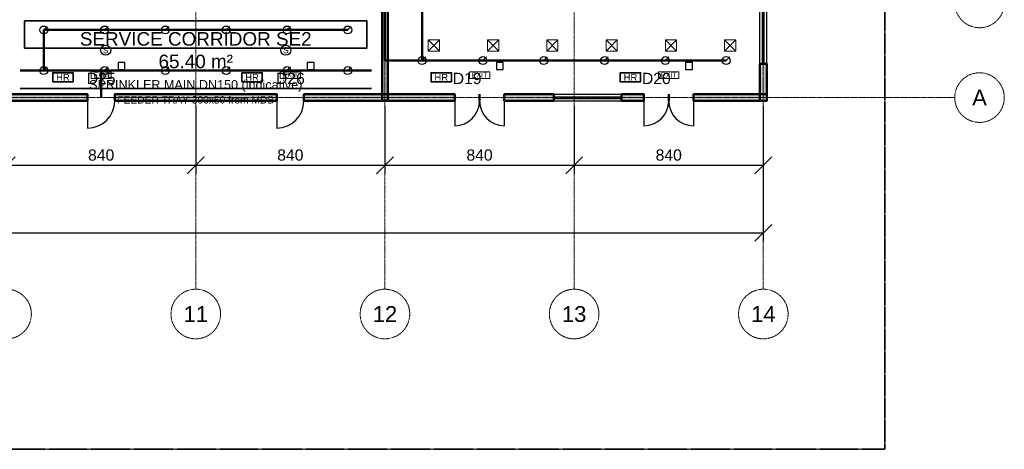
# Model space of a CAD drawing. Header units: millimetres. Extents: x -5300 to 125300, y -375 to 90375.
# Tile 7 of 9: x 81583 to 125300, y 0 to 19055. Entities that reach past the tile are written whole.
import ezdxf
from ezdxf.enums import TextEntityAlignment as Align

# ---------------------------------------------------------------- set-up
doc = ezdxf.new("R2010")
doc.units = ezdxf.units.MM
for name, pattern in [('CENTER', [5.08, 3.175, -0.635, 0.635, -0.635]), ('DASHED', [1.524, 1.27, -0.254]), ('PHANTOM', [6.35, 3.175, -0.635, 0.635, -0.635, 0.635, -0.635])]:
    doc.linetypes.add(name, pattern=pattern)
for name, color, linetype, lineweight in [('AKS', 1, 'CENTER', 13), ('DUVAR', 7, 'Continuous', 50), ('E-ANNO-TEXT', 52, 'Continuous', 18), ('E-FALM', 230, 'Continuous', 25), ('E-LITE-EMER', 40, 'Continuous', 18), ('E-TRAY', 210, 'DASHED', 35), ('ETIKET', 2, 'Continuous', 18), ('FP-ANNO-TEXT', 14, 'Continuous', 18), ('FP-HOSE', 20, 'Continuous', 35), ('FP-SPRK-HEAD', 1, 'Continuous', 25), ('FP-SPRK-PIPE', 12, 'Continuous', 50), ('HATCH', 8, 'Continuous', 9), ('KAPI', 3, 'Continuous', 25), ('M-HVAC-SAD', 5, 'Continuous', 35), ('M-HVAC-SCD', 4, 'Continuous', 18), ('MAHAL', 2, 'Continuous', 18), ('OLCU', 1, 'Continuous', 18), ('PARSEL', 1, 'PHANTOM', 35), ('PENCERE', 5, 'Continuous', 25)]:
    doc.layers.add(name, color=color, linetype=linetype, lineweight=lineweight)
doc.styles.add('TR-ARIAL', font='arial.ttf')
doc.dimstyles.new('TR-100-CM', dxfattribs={"dimscale": 250, "dimtxt": 2, "dimasz": 1.5, "dimexe": 1.5, "dimexo": 1.5, "dimgap": 0.8, "dimtad": 1, "dimdec": 0, "dimlfac": 0.1, "dimdsep": 46, "dimtxsty": 'TR-ARIAL', "dimtsz": 1.5, "dimcen": 2.5, "dimclrd": 256, "dimclre": 256, "dimclrt": 256, "dimazin": 3, "dimtfac": 1, "dimtmove": 0, "dimatfit": 3})

msp = doc.modelspace()

# ---------------------------------------------------------------- hatches: boundary and pattern name
at = {"layer": 'HATCH'}
for points in [[(97925, 15475), (97925, 42700), (97675, 42700), (97675, 15475)], [(114750, 15450), (114750, 17100), (114450, 17100), (114450, 15450)], [(75100, 15450), (84600, 15450), (84600, 15750), (75100, 15750)], [(85800, 15450), (93000, 15450), (93000, 15750), (85800, 15750)], [(94200, 15450), (100900, 15450), (100900, 15750), (94200, 15750)], [(103100, 15450), (105300, 15450), (105300, 15750), (103100, 15750)], [(108300, 15450), (109300, 15450), (109300, 15750), (108300, 15750)], [(111500, 15450), (114750, 15450), (114750, 15750), (111500, 15750)]]:
    msp.add_hatch(color=256, dxfattribs=at).paths.add_polyline_path(points)

# ---------------------------------------------------------------- linework, layer by layer
at = {"layer": 'AKS'}
for p, q in [((89400, 7100), (89400, 86500)), ((97800, 7100), (97800, 86500)), ((106200, 7100), (106200, 86500)), ((114600, 7100), (114600, 86500)), ((-3100, 15600), (123100, 15600))]:
    msp.add_line(p, q, dxfattribs=at)
for centre in [(124200, 19800), (124200, 15600), (81000, 6000), (89400, 6000), (97800, 6000), (106200, 6000), (114600, 6000)]:
    msp.add_circle(centre, 1100, dxfattribs=at)
at = {"layer": 'DUVAR'}
for p, q in [((114750, 17100), (114450, 17100)), ((84600, 15450), (84600, 15750)), ((85800, 15450), (85800, 15750)), ((93000, 15450), (93000, 15750)), ((94200, 15450), (94200, 15750)), ((100900, 15450), (100900, 15750)), ((102000, 15450), (102000, 15750)), ((102000, 15450), (102000, 15750)), ((103100, 15450), (103100, 15750)), ((105300, 15450), (105300, 15750)), ((108300, 15450), (108300, 15750)), ((109300, 15450), (109300, 15750)), ((110400, 15450), (110400, 15750)), ((110400, 15450), (110400, 15750)), ((111500, 15450), (111500, 15750))]:
    msp.add_line(p, q, dxfattribs=at)
for points in [[(97925, 15475), (97925, 42700), (97675, 42700), (97675, 15475)], [(114750, 15450), (114750, 17100), (114450, 17100), (114450, 15450)], [(75100, 15450), (84600, 15450), (84600, 15750), (75100, 15750)], [(85800, 15450), (93000, 15450), (93000, 15750), (85800, 15750)], [(94200, 15450), (100900, 15450), (100900, 15750), (94200, 15750)], [(103100, 15450), (105300, 15450), (105300, 15750), (103100, 15750)], [(108300, 15450), (109300, 15450), (109300, 15750), (108300, 15750)], [(111500, 15450), (114750, 15450), (114750, 15750), (111500, 15750)]]:
    msp.add_lwpolyline(points, close=True, dxfattribs=at)
at = {"layer": 'E-FALM'}
for points in [[(85950, 16850), (86250, 16850), (86250, 17150), (85950, 17150)], [(94350, 16850), (94650, 16850), (94650, 17150), (94350, 17150)], [(102750, 16850), (103050, 16850), (103050, 17150), (102750, 17150)], [(111150, 16850), (111450, 16850), (111450, 17150), (111150, 17150)]]:
    msp.add_lwpolyline(points, close=True, dxfattribs=at)
for centre in [(85400, 17700), (93400, 17700)]:
    msp.add_circle(centre, 225, dxfattribs=at)
at = {"layer": 'E-LITE-EMER'}
for points in [[(84750, 16450), (85650, 16450), (85650, 16750), (84750, 16750)], [(93150, 16450), (94050, 16450), (94050, 16750), (93150, 16750)], [(101550, 16450), (102450, 16450), (102450, 16750), (101550, 16750)], [(109950, 16450), (110850, 16450), (110850, 16750), (109950, 16750)]]:
    msp.add_lwpolyline(points, close=True, dxfattribs=at)
at = {"layer": 'E-TRAY'}
msp.add_line((81600, 16000), (97200, 16000), dxfattribs=at)
at = {"layer": 'FP-HOSE'}
for points in [[(83050, 16300), (83950, 16300), (83950, 16700), (83050, 16700)], [(91450, 16300), (92350, 16300), (92350, 16700), (91450, 16700)], [(99850, 16300), (100750, 16300), (100750, 16700), (99850, 16700)], [(108250, 16300), (109150, 16300), (109150, 16700), (108250, 16700)]]:
    msp.add_lwpolyline(points, close=True, dxfattribs=at)
at = {"layer": 'FP-SPRK-HEAD'}
for p, q in [((82650, 18600), (82807.5, 18757.5)), ((85350, 18600), (85507.5, 18757.5)), ((88050, 18600), (88207.5, 18757.5)), ((90750, 18600), (90907.5, 18757.5)), ((93450, 18600), (93607.5, 18757.5)), ((96150, 18600), (96307.5, 18757.5)), ((99450, 17243.5), (99607.5, 17401)), ((102150, 17243.5), (102307.5, 17401)), ((104850, 17243.5), (105007.5, 17401)), ((107550, 17243.5), (107707.5, 17401)), ((110250, 17243.5), (110407.5, 17401)), ((112950, 17243.5), (113107.5, 17401)), ((82650, 16800), (82807.5, 16957.5)), ((85350, 16800), (85507.5, 16957.5)), ((88050, 16800), (88207.5, 16957.5)), ((90750, 16800), (90907.5, 16957.5)), ((93450, 16800), (93607.5, 16957.5)), ((96150, 16800), (96307.5, 16957.5))]:
    msp.add_line(p, q, dxfattribs=at)
for centre in [(82650, 18600), (85350, 18600), (88050, 18600), (90750, 18600), (93450, 18600), (96150, 18600), (99450, 17243.5), (102150, 17243.5), (104850, 17243.5), (107550, 17243.5), (110250, 17243.5), (112950, 17243.5), (82650, 16800), (85350, 16800), (88050, 16800), (90750, 16800), (93450, 16800), (96150, 16800)]:
    msp.add_circle(centre, 175, dxfattribs=at)
at = {"layer": 'FP-SPRK-PIPE'}
for p, q in [((97800, 17243.5), (97800, 43800)), ((99450, 17243.5), (99450, 19930.4)), ((82650, 18600), (85350, 18600)), ((82650, 16800), (82650, 18600)), ((85350, 18600), (88050, 18600)), ((88050, 18600), (90750, 18600)), ((90750, 18600), (93450, 18600)), ((93450, 18600), (96150, 18600)), ((99450, 17243.5), (97800, 17243.5)), ((99450, 17243.5), (102150, 17243.5)), ((102150, 17243.5), (104850, 17243.5)), ((104850, 17243.5), (107550, 17243.5)), ((107550, 17243.5), (110250, 17243.5)), ((110250, 17243.5), (112950, 17243.5)), ((81600, 16800), (97200, 16800)), ((82650, 16800), (85350, 16800)), ((82650, 16800), (85200, 16800)), ((85200, 16800), (85200, 15600)), ((85350, 16800), (88050, 16800)), ((88050, 16800), (90750, 16800)), ((90750, 16800), (93450, 16800)), ((93450, 16800), (96150, 16800))]:
    msp.add_line(p, q, dxfattribs=at)
at = {"layer": 'KAPI'}
for p, q in [((84600, 15450), (84600, 14250)), ((93000, 15450), (93000, 14250)), ((100900, 15450), (100900, 14350)), ((103100, 15450), (103100, 14350)), ((109300, 15450), (109300, 14350)), ((111500, 15450), (111500, 14350))]:
    msp.add_line(p, q, dxfattribs=at)
for centre, radius, start, end in [((84600, 15450), 1200, -90, 0), ((93000, 15450), 1200, -90, 0), ((100900, 15450), 1100, -90, 0), ((103100, 15450), 1100, 180, -90), ((109300, 15450), 1100, -90, 0), ((111500, 15450), 1100, 180, -90)]:
    msp.add_arc(centre, radius, start, end, dxfattribs=at)
at = {"layer": 'M-HVAC-SAD'}
msp.add_lwpolyline([(81800, 17800), (97000, 17800), (97000, 19000), (81800, 19000)], close=True, dxfattribs=at)
at = {"layer": 'M-HVAC-SCD'}
for p, q in [((99716.7, 17661.9), (100216.7, 18161.9)), ((99716.7, 18161.9), (100216.7, 17661.9)), ((102350, 17661.9), (102850, 18161.9)), ((102350, 18161.9), (102850, 17661.9)), ((104983.3, 17661.9), (105483.3, 18161.9)), ((104983.3, 18161.9), (105483.3, 17661.9)), ((107616.7, 17661.9), (108116.7, 18161.9)), ((107616.7, 18161.9), (108116.7, 17661.9)), ((110250, 17661.9), (110750, 18161.9)), ((110250, 18161.9), (110750, 17661.9)), ((112883.3, 17661.9), (113383.3, 18161.9)), ((112883.3, 18161.9), (113383.3, 17661.9))]:
    msp.add_line(p, q, dxfattribs=at)
for points in [[(99716.7, 17661.9), (100216.7, 17661.9), (100216.7, 18161.9), (99716.7, 18161.9)], [(102350, 17661.9), (102850, 17661.9), (102850, 18161.9), (102350, 18161.9)], [(104983.3, 17661.9), (105483.3, 17661.9), (105483.3, 18161.9), (104983.3, 18161.9)], [(107616.7, 17661.9), (108116.7, 17661.9), (108116.7, 18161.9), (107616.7, 18161.9)], [(110250, 17661.9), (110750, 17661.9), (110750, 18161.9), (110250, 18161.9)], [(112883.3, 17661.9), (113383.3, 17661.9), (113383.3, 18161.9), (112883.3, 18161.9)]]:
    msp.add_lwpolyline(points, close=True, dxfattribs=at)
at = {"layer": 'PARSEL'}
msp.add_lwpolyline([(0, 0), (120000, 0), (120000, 90000), (0, 90000)], close=True, dxfattribs=at)
at = {"layer": 'PENCERE'}
for p, q in [((114450, 17100), (114450, 20100)), ((114562.5, 17100), (114562.5, 20100)), ((114637.5, 17100), (114637.5, 20100)), ((114750, 17100), (114750, 20100)), ((105300, 15750), (108300, 15750)), ((105300, 15637.5), (108300, 15637.5)), ((105300, 15562.5), (108300, 15562.5)), ((105300, 15450), (108300, 15450))]:
    msp.add_line(p, q, dxfattribs=at)

# ---------------------------------------------------------------- texts
at = {"layer": 'AKS', "style": 'TR-ARIAL'}
for s, p in [('A', (124200, 15600)), ('11', (89400, 6000)), ('12', (97800, 6000)), ('13', (106200, 6000)), ('14', (114600, 6000))]:
    msp.add_text(s, height=700, dxfattribs=at).set_placement(p, align=Align.MIDDLE_CENTER)
at = {"layer": 'E-ANNO-TEXT', "style": 'TR-ARIAL'}
for s, height, p in [('EXIT', 225, (85200, 16600)), ('EXIT', 225, (93600, 16600)), ('EXIT', 225, (102000, 16600)), ('EXIT', 225, (110400, 16600)), ('FEEDER TRAY 300x50 from MDB', 325, (89400, 15500))]:
    msp.add_text(s, height=height, dxfattribs=at).set_placement(p, align=Align.MIDDLE_CENTER)
at = {"layer": 'E-FALM', "style": 'TR-ARIAL'}
for p in [(85400, 17700), (93400, 17700)]:
    msp.add_text('S', height=270, dxfattribs=at).set_placement(p, align=Align.MIDDLE_CENTER)
at = {"layer": 'ETIKET', "style": 'TR-ARIAL'}
for s, p in [('D25', (85200, 16450)), ('D26', (93600, 16450)), ('D19', (101450, 16450)), ('D20', (109850, 16450))]:
    msp.add_text(s, height=500, dxfattribs=at).set_placement(p, align=Align.MIDDLE_CENTER)
at = {"layer": 'FP-ANNO-TEXT', "style": 'TR-ARIAL'}
for s, height, p in [('HR', 300, (83500, 16500)), ('HR', 300, (91900, 16500)), ('HR', 300, (100300, 16500)), ('HR', 300, (108700, 16500)), ('SPRINKLER MAIN DN150 (indicative)', 400, (89400, 16175))]:
    msp.add_text(s, height=height, dxfattribs=at).set_placement(p, align=Align.MIDDLE_CENTER)
at = {"layer": 'MAHAL', "insert": (89400, 17700), "char_height": 600, "attachment_point": 5, "style": 'TR-ARIAL'}
msp.add_mtext('SERVICE CORRIDOR SE2\\P65.40 m²', dxfattribs=at)

# ---------------------------------------------------------------- dimensions: what is measured, and where the dimension line sits
at = {"layer": 'OLCU'}
for base, p1, p2 in [((5400, 9600), (5400, 15600), (114600, 15600)), ((81000, 12600), (81000, 15600), (89400, 15600)), ((89400, 12600), (89400, 15600), (97800, 15600)), ((97800, 12600), (97800, 15600), (106200, 15600)), ((106200, 12600), (106200, 15600), (114600, 15600))]:
    msp.add_linear_dim(base=base, p1=p1, p2=p2, dimstyle='TR-100-CM', dxfattribs=at).render()

doc.saveas('drawing.dxf')
